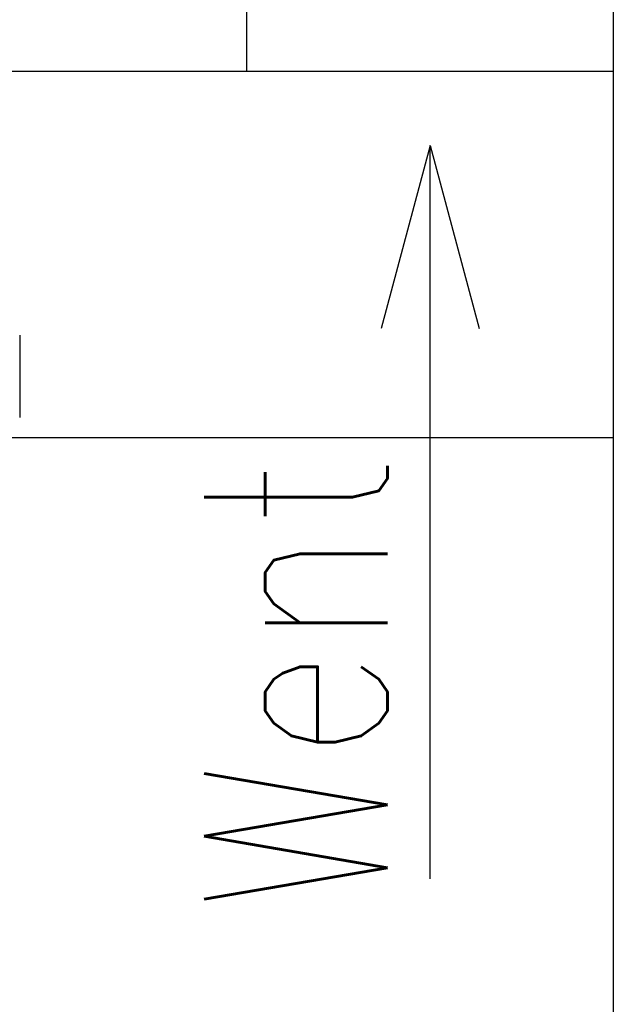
# Model space of a CAD drawing. Header units: millimetres. Extents: x 28600 to 181045, y -399112 to -163690.
# Tile 46 of 256: x 46848 to 46881, y -194698 to -194644. Entities that reach past the tile are written whole.
import ezdxf

# ---------------------------------------------------------------- set-up
doc = ezdxf.new("R2010")
doc.units = ezdxf.units.MM
doc.linetypes.add('CARKOVANA', pattern=[7.5, 5, -2.5])
doc.layers.get('0').update_dxf_attribs({"color": 8})
for name, color, linetype in [('!! 0_ Istn-sciany', 8, 'Continuous'), ('!! 0_Istn-went', 8, 'Continuous'), ('!! 1_Wyburzenia', 8, 'CARKOVANA'), ('!! 2 ZABUDOWA GK-MDF', 8, 'Continuous')]:
    doc.layers.add(name, color=color, linetype=linetype)
doc.layers.add('!!_@ wypos sanit nd', color=8, linetype='Continuous', plot=False)
doc.styles.add('ARCHETYP', font='romans.shx', dxfattribs={"height": 15})

# ---------------------------------------------------------------- blocks, each defined once
blk = doc.blocks.new('A$Cff2eaf8b')
blk.add_lwpolyline([(0.20099, -0.02671), (0.20099, -0.0717)])

msp = doc.modelspace()

# ---------------------------------------------------------------- linework, layer by layer
at = {"layer": '!! 0_ Istn-sciany'}
for points in [[(46880.71142, -194575.12813), (46880.71142, -194647.12813)], [(46860.71142, -194647.12813), (46860.71142, -194615.12813)], [(46790.71142, -194647.12813), (46860.71142, -194647.12813)], [(46880.71142, -194647.12813), (46880.71142, -194786.12813)]]:
    msp.add_lwpolyline(points, dxfattribs=at)
at = {"layer": '!! 0_Istn-went'}
for points in [[(46860.71142, -194647.12813), (46880.71142, -194647.12813)], [(46870.71142, -194651.18006), (46868.03193, -194661.18006)], [(46870.71142, -194691.22659), (46870.71142, -194651.18006)], [(46870.71142, -194651.18006), (46873.39092, -194661.18006)]]:
    msp.add_lwpolyline(points, dxfattribs=at)
at = {"layer": '!! 1_Wyburzenia'}
msp.add_lwpolyline([(46775.71142, -194647.12813), (46880.71142, -194647.12813)], dxfattribs=at)
at = {"layer": '!! 2 ZABUDOWA GK-MDF'}
msp.add_lwpolyline([(46775.71142, -194667.12813), (46880.71142, -194667.12813)], dxfattribs=at)

# ---------------------------------------------------------------- block references
at = {"layer": '!!_@ wypos sanit nd', "xscale": 100, "yscale": 100, "zscale": 100}
msp.add_blockref('A$Cff2eaf8b', (46828.21177, -194658.86114), dxfattribs=at)

# ---------------------------------------------------------------- texts
at = {"layer": '!! 0_Istn-went', "style": 'ARCHETYP', "width": 0.8}
msp.add_text('Went', height=10, rotation=90, dxfattribs=at).set_placement((46868.3812, -194693.01347))

doc.saveas('drawing.dxf')
